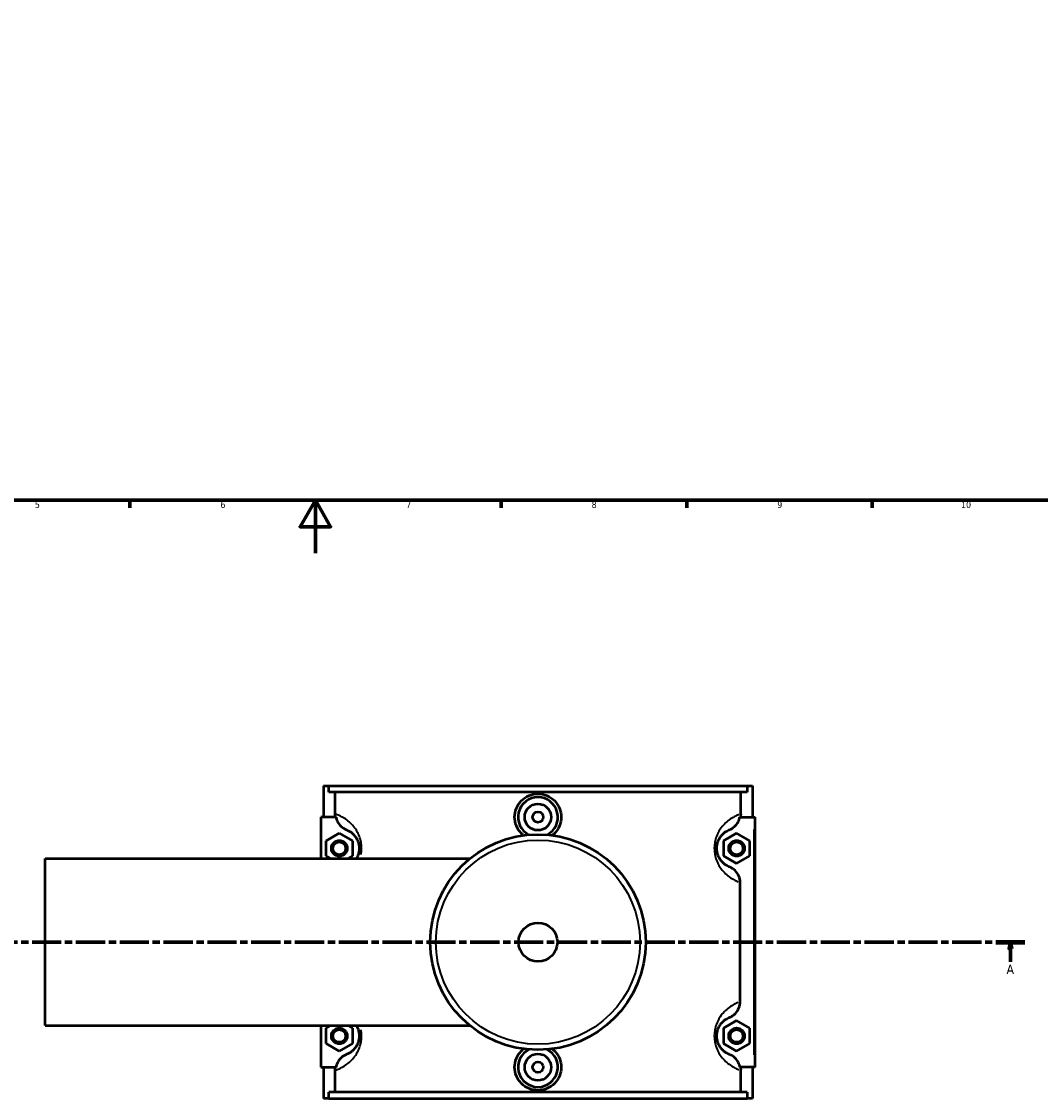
# Model space of a CAD drawing. Header units: millimetres. Extents: x 0 to 979, y -206 to 1211.
# Tile 3 of 10: x 310 to 694, y -206 to 201. Entities that reach past the tile are written whole.
import ezdxf

# ---------------------------------------------------------------- set-up
doc = ezdxf.new("R2010")
doc.units = ezdxf.units.MM
doc.linetypes.add('CHAIN', pattern=[0.3543, 0.2362, -0.0295, 0.0591, -0.0295])
for name, color, linetype, lineweight in [('Border (ISO)', 7, 'Continuous', 70), ('Section Line (ISO)', 7, 'CHAIN', 70), ('Visible (ISO)', 7, 'Continuous', 50), ('Visible Narrow (ISO)', 7, 'Continuous', 35)]:
    doc.layers.add(name, color=color, linetype=linetype, lineweight=lineweight)
doc.styles.add('Label Text (ISO)', font='tahoma.ttf')
doc.styles.add('Note Text (ISO)', font='tahoma.ttf')

# ---------------------------------------------------------------- blocks, each defined once
blk = doc.blocks.new('Borders Default Border')
at = {"layer": 'Border (ISO)'}
for p, q in [((350.42, 20), (350.42, 17.1)), ((490.58, 20), (490.58, 17.1)), ((560.67, 20), (560.67, 17.1)), ((630.75, 20), (630.75, 17.1))]:
    blk.add_line(p, q, dxfattribs=at)
at = {"layer": 'Border (ISO)', "flags": 128}
for points in [[(20, 20), (20, 574), (821, 574), (821, 20), (20, 20)], [(420.5, 0), (420.5, 20), (414.73, 10), (426.27, 10), (420.5, 20)]]:
    blk.add_lwpolyline(points, dxfattribs=at)
at = {"layer": 'Border (ISO)', "color": 232, "true_color": 0xca0064, "char_height": 2.5, "attachment_point": 7, "style": 'Note Text (ISO)'}
for s, insert in [('5', (314.64, 17.05)), ('6', (384.66, 17.05)), ('7', (454.77, 17.1)), ('8', (524.81, 17.04)), ('9', (594.88, 17.05)), ('10', (664.29, 17.05))]:
    blk.add_mtext(s, dxfattribs=dict(at, insert=insert))
blk = doc.blocks.new('2dTransSection0')
at = {"layer": 'Section Line (ISO)', "linetype": 'CHAIN', "ltscale": 46.681}
blk.add_line((263.95, -146.75), (688.37, -146.75), dxfattribs=at)
at = {"layer": 'Section Line (ISO)', "linetype": 'Continuous', "lineweight": 140}
for p, q in [((263.95, -146.75), (274.89, -146.75)), ((677.43, -146.75), (688.37, -146.75))]:
    blk.add_line(p, q, dxfattribs=at)
at = {"layer": 'Section Line (ISO)', "linetype": 'Continuous'}
for p, q in [((269.42, -146.75), (268.92, -149.25)), ((268.92, -149.25), (269.92, -149.25)), ((269.42, -149.25), (269.42, -146.75)), ((269.92, -149.25), (269.42, -146.75)), ((269.42, -154.16), (269.42, -149.25)), ((682.9, -146.75), (682.4, -149.25)), ((682.4, -149.25), (683.4, -149.25)), ((682.9, -149.25), (682.9, -146.75)), ((683.4, -149.25), (682.9, -146.75)), ((682.9, -154.16), (682.9, -149.25))]:
    blk.add_line(p, q, dxfattribs=at)
at = {"layer": 'Section Line (ISO)', "linetype": 'Continuous', "flags": 128}
for points in [[(269.92, -149.25), (269.42, -146.75), (268.92, -149.25), (269.92, -149.25)], [(683.4, -149.25), (682.9, -146.75), (682.4, -149.25), (683.4, -149.25)]]:
    blk.add_lwpolyline(points, dxfattribs=at)
at = {"layer": 'Section Line (ISO)'}
for points in [[(269.92, -149.25), (269.42, -146.75), (268.92, -149.25), (269.92, -149.25)], [(683.4, -149.25), (682.9, -146.75), (682.4, -149.25), (683.4, -149.25)]]:
    blk.add_solid(points, dxfattribs=at)
at = {"layer": 'Section Line (ISO)', "char_height": 3.5, "attachment_point": 7, "style": 'Label Text (ISO)'}
for insert in [(267.93, -158.75), (681.41, -158.75)]:
    blk.add_mtext('A', dxfattribs=dict(at, insert=insert))

msp = doc.modelspace()

# ---------------------------------------------------------------- linework, layer by layer
at = {"layer": 'Visible (ISO)'}
for p, q in [((423.531, -87.754), (423.531, -99.554)), ((423.531, -87.754), (425.594, -87.754)), ((425.594, -87.754), (583.468, -87.754)), ((425.594, -90.114), (425.594, -87.754)), ((583.468, -87.754), (583.468, -90.114)), ((583.468, -87.754), (585.531, -87.754)), ((585.531, -87.754), (585.531, -99.554)), ((583.468, -90.114), (425.594, -90.114)), ((427.985, -98.388), (427.985, -90.114)), ((581.078, -98.388), (581.078, -90.114)), ((428.294, -99.554), (422.531, -99.554)), ((422.531, -99.554), (422.531, -115.254)), ((580.769, -99.554), (586.031, -99.554)), ((586.031, -99.554), (586.531, -99.554)), ((586.531, -193.954), (586.531, -99.554)), ((424.531, -108.467), (429.531, -105.581)), ((429.531, -105.581), (434.531, -108.467)), ((579.531, -105.581), (574.531, -108.467)), ((584.531, -108.467), (579.531, -105.581)), ((424.531, -114.241), (424.531, -108.467)), ((434.531, -108.467), (434.531, -114.241)), ((574.531, -108.467), (574.531, -114.241)), ((584.531, -114.241), (584.531, -108.467)), ((318.531, -178.254), (318.531, -115.254)), ((318.531, -115.254), (478.811, -115.254)), ((426.286, -115.254), (424.531, -114.241)), ((434.531, -114.241), (432.776, -115.254)), ((574.531, -114.241), (579.531, -117.128)), ((579.531, -117.128), (584.531, -114.241)), ((580.867, -169.259), (580.867, -124.25)), ((318.531, -178.254), (478.811, -178.254)), ((422.531, -178.254), (422.531, -193.954)), ((424.531, -179.267), (426.286, -178.254)), ((432.776, -178.254), (434.531, -179.267)), ((579.531, -176.381), (574.531, -179.267)), ((584.531, -179.267), (579.531, -176.381)), ((424.531, -185.041), (424.531, -179.267)), ((434.531, -179.267), (434.531, -185.041)), ((574.531, -179.267), (574.531, -185.041)), ((584.531, -185.041), (584.531, -179.267)), ((429.531, -187.928), (424.531, -185.041)), ((434.531, -185.041), (429.531, -187.928)), ((574.531, -185.041), (579.531, -187.928)), ((579.531, -187.928), (584.531, -185.041)), ((422.531, -193.954), (428.294, -193.954)), ((423.531, -193.954), (423.531, -205.754)), ((586.031, -193.954), (580.769, -193.954)), ((585.531, -193.954), (585.531, -205.754)), ((586.531, -193.954), (586.031, -193.954)), ((427.985, -203.394), (427.985, -195.12)), ((581.078, -203.394), (581.078, -195.12)), ((425.594, -205.754), (423.531, -205.754)), ((583.468, -203.394), (425.594, -203.394)), ((425.594, -205.754), (425.594, -203.394)), ((425.594, -205.754), (583.468, -205.754)), ((583.468, -203.394), (583.468, -205.754)), ((585.531, -205.754), (583.468, -205.754))]:
    msp.add_line(p, q, dxfattribs=at)
for centre, radius in [((504.531, -99.554), 5), ((504.531, -99.554), 2), ((429.531, -111.354), 3), ((429.531, -111.354), 2.4), ((504.531, -146.754), 40.667), ((579.531, -111.354), 3), ((579.531, -111.354), 2.4), ((504.531, -146.754), 7.32), ((429.531, -182.154), 3), ((429.531, -182.154), 2.4), ((579.531, -182.154), 3), ((579.531, -182.154), 2.4), ((504.531, -193.954), 5), ((504.531, -193.954), 2)]:
    msp.add_circle(centre, radius, dxfattribs=at)
for centre, start, end in [((504.531, -99.554), 297.09262, 242.90738), ((504.531, -193.954), 117.09262, 62.90738)]:
    msp.add_arc(centre, 7.5, start, end, dxfattribs=at)
for points, knots in [([(499.108, -106.449), (498.827, -106.231), (498.562, -105.999), (497.535, -104.98), (496.855, -103.995), (495.953, -101.834), (495.73, -100.658), (495.73, -98.45), (495.953, -97.274), (496.855, -95.113), (497.535, -94.129), (499.099, -92.577), (500.087, -91.906), (502.252, -91.015), (503.428, -90.797), (505.634, -90.797), (506.81, -91.015), (508.975, -91.906), (509.964, -92.577), (511.528, -94.129), (512.207, -95.113), (513.11, -97.274), (513.332, -98.45), (513.332, -99.554)], [1.8821928, 1.8821928, 1.8821928, 1.8821928, 1.9856892, 1.9856892, 2.3168902, 2.3168902, 2.6480912, 2.6480912, 2.9792923, 2.9792923, 3.3104933, 3.3104933, 3.6413151, 3.6413151, 3.9721368, 3.9721368, 4.3029586, 4.3029586, 4.6337804, 4.6337804, 4.9649814, 4.9649814, 5.2961824, 5.2961824, 5.2961824, 5.2961824]), ([(428.294, -99.554), (428.395, -100.117), (428.574, -100.664), (429.149, -101.846), (429.587, -102.451), (430.742, -103.58), (431.485, -104.061), (432.299, -104.384)], [-0.65716435, -0.65716435, -0.65716435, -0.65716435, -0.48492266, -0.48492266, -0.26259564, -0.26259564, 0, 0, 0, 0]), ([(513.332, -99.554), (513.332, -100.658), (513.11, -101.834), (512.207, -103.995), (511.528, -104.98), (510.501, -105.999), (510.236, -106.231), (509.954, -106.449)], [0, 0, 0, 0, 0.33120103, 0.33120103, 0.66240206, 0.66240206, 0.76589841, 0.76589841, 0.76589841, 0.76589841]), ([(576.764, -104.384), (577.482, -104.098), (578.147, -103.689), (579.308, -102.656), (579.793, -102.036), (580.449, -100.781), (580.656, -100.177), (580.769, -99.554)], [-0.70709479, -0.70709479, -0.70709479, -0.70709479, -0.47527808, -0.47527808, -0.24123319, -0.24123319, -0.05058455, -0.05058455, -0.05058455, -0.05058455]), ([(432.299, -104.384), (432.339, -104.399), (432.38, -104.416), (432.664, -104.535), (432.942, -104.665), (433.553, -105.014), (433.884, -105.23), (434.521, -105.743), (434.819, -106.016), (435.386, -106.649), (435.654, -106.996), (436.076, -107.677), (436.236, -107.973), (436.55, -108.679), (436.7, -109.101), (436.898, -109.904), (436.962, -110.268), (437.02, -110.878), (437.031, -111.116), (437.031, -111.354), (437.031, -111.592), (437.02, -111.831), (436.962, -112.44), (436.898, -112.804), (436.7, -113.607), (436.55, -114.029), (436.244, -114.717), (436.093, -114.998), (435.937, -115.254)], [0.7398553, 0.7398553, 0.7398553, 0.7398553, 0.8357119, 0.8357119, 1.3827561, 1.3827561, 1.9141167, 1.9141167, 2.3385804, 2.3385804, 2.7125696, 2.7125696, 2.9548335, 2.9548335, 3.2349736, 3.2349736, 3.4445798, 3.4445798, 3.5755837, 3.5755837, 3.5755837, 3.7065877, 3.7065877, 3.9161939, 3.9161939, 4.196334, 4.196334, 4.4252146, 4.4252146, 4.4252146, 4.4252146]), ([(576.764, -118.325), (576.723, -118.309), (576.682, -118.292), (576.398, -118.173), (576.121, -118.043), (575.51, -117.694), (575.178, -117.479), (574.541, -116.965), (574.244, -116.692), (573.677, -116.059), (573.408, -115.712), (572.987, -115.031), (572.827, -114.735), (572.512, -114.029), (572.362, -113.607), (572.164, -112.804), (572.101, -112.44), (572.043, -111.831), (572.031, -111.592), (572.031, -111.354), (572.031, -111.116), (572.043, -110.878), (572.101, -110.268), (572.164, -109.904), (572.362, -109.101), (572.512, -108.679), (572.827, -107.973), (572.987, -107.677), (573.408, -106.996), (573.677, -106.649), (574.244, -106.016), (574.541, -105.743), (575.178, -105.23), (575.51, -105.014), (576.121, -104.665), (576.398, -104.535), (576.682, -104.416), (576.723, -104.399), (576.764, -104.384)], [0.7395295, 0.7395295, 0.7395295, 0.7395295, 0.835364, 0.835364, 1.3824366, 1.3824366, 1.9137958, 1.9137958, 2.3382586, 2.3382586, 2.7122462, 2.7122462, 2.9545087, 2.9545087, 3.2346477, 3.2346477, 3.444254, 3.444254, 3.5752579, 3.5752579, 3.5752579, 3.7062618, 3.7062618, 3.9158681, 3.9158681, 4.1960071, 4.1960071, 4.4382696, 4.4382696, 4.8122572, 4.8122572, 5.23672, 5.23672, 5.7680792, 5.7680792, 6.3151518, 6.3151518, 6.4109863, 6.4109863, 6.4109863, 6.4109863]), ([(580.867, -124.25), (580.867, -123.419), (580.698, -122.597), (580.043, -121.046), (579.556, -120.336), (578.32, -119.128), (577.577, -118.648), (576.764, -118.325)], [-0.76813372, -0.76813372, -0.76813372, -0.76813372, -0.51844318, -0.51844318, -0.26259564, -0.26259564, 0, 0, 0, 0]), ([(576.764, -175.184), (577.197, -175.011), (577.612, -174.794), (578.391, -174.274), (578.753, -173.972), (579.649, -173.044), (580.102, -172.352), (580.71, -170.851), (580.867, -170.059), (580.867, -169.259)], [-0.76657067, -0.76657067, -0.76657067, -0.76657067, -0.6266956, -0.6266956, -0.48578837, -0.48578837, -0.24009192, -0.24009192, 0, 0, 0, 0]), ([(435.937, -178.254), (436.093, -178.51), (436.244, -178.791), (436.55, -179.479), (436.7, -179.901), (436.898, -180.704), (436.962, -181.068), (437.02, -181.678), (437.031, -181.916), (437.031, -182.154), (437.031, -182.392), (437.02, -182.631), (436.962, -183.24), (436.898, -183.604), (436.7, -184.407), (436.55, -184.829), (436.236, -185.535), (436.076, -185.831), (435.654, -186.512), (435.386, -186.859), (434.819, -187.492), (434.521, -187.765), (433.884, -188.279), (433.553, -188.494), (432.942, -188.843), (432.664, -188.973), (432.38, -189.092), (432.339, -189.109), (432.299, -189.125)], [2.7259529, 2.7259529, 2.7259529, 2.7259529, 2.9548336, 2.9548336, 3.2349736, 3.2349736, 3.4445798, 3.4445798, 3.5755838, 3.5755838, 3.5755838, 3.7065877, 3.7065877, 3.9161939, 3.9161939, 4.1963339, 4.1963339, 4.4385978, 4.4385978, 4.8125869, 4.8125869, 5.2370505, 5.2370505, 5.768411, 5.768411, 6.315457, 6.315457, 6.4113122, 6.4113122, 6.4113122, 6.4113122]), ([(576.764, -189.125), (576.723, -189.109), (576.682, -189.092), (576.398, -188.973), (576.121, -188.843), (575.51, -188.494), (575.178, -188.279), (574.541, -187.765), (574.244, -187.492), (573.677, -186.859), (573.408, -186.512), (572.987, -185.831), (572.827, -185.535), (572.512, -184.829), (572.362, -184.407), (572.164, -183.604), (572.101, -183.24), (572.043, -182.631), (572.031, -182.392), (572.031, -182.154), (572.031, -181.916), (572.043, -181.678), (572.101, -181.068), (572.164, -180.704), (572.362, -179.901), (572.512, -179.479), (572.827, -178.773), (572.987, -178.477), (573.408, -177.796), (573.677, -177.449), (574.244, -176.816), (574.541, -176.543), (575.178, -176.03), (575.51, -175.814), (576.121, -175.465), (576.398, -175.335), (576.682, -175.216), (576.723, -175.199), (576.764, -175.184)], [0.7394259, 0.7394259, 0.7394259, 0.7394259, 0.8352541, 0.8352541, 1.3823348, 1.3823348, 1.9136936, 1.9136936, 2.3381562, 2.3381562, 2.7121434, 2.7121434, 2.9544054, 2.9544054, 3.2345441, 3.2345441, 3.4441504, 3.4441504, 3.5751543, 3.5751543, 3.5751543, 3.7061582, 3.7061582, 3.9157645, 3.9157645, 4.1959033, 4.1959033, 4.4381653, 4.4381653, 4.8121524, 4.8121524, 5.2366151, 5.2366151, 5.7679738, 5.7679738, 6.3150545, 6.3150545, 6.4108828, 6.4108828, 6.4108828, 6.4108828]), ([(432.299, -189.125), (431.58, -189.41), (430.915, -189.819), (429.755, -190.853), (429.269, -191.472), (428.614, -192.727), (428.406, -193.331), (428.294, -193.954)], [-0.70709479, -0.70709479, -0.70709479, -0.70709479, -0.47527808, -0.47527808, -0.24123319, -0.24123319, -0.05058455, -0.05058455, -0.05058455, -0.05058455]), ([(513.332, -193.954), (513.332, -195.058), (513.11, -196.234), (512.207, -198.395), (511.528, -199.38), (509.964, -200.931), (508.975, -201.603), (506.81, -202.493), (505.634, -202.712), (503.428, -202.712), (502.252, -202.493), (500.087, -201.603), (499.099, -200.931), (497.535, -199.38), (496.855, -198.395), (495.953, -196.234), (495.73, -195.058), (495.73, -193.954), (495.73, -192.85), (495.953, -191.674), (496.855, -189.513), (497.535, -188.529), (498.562, -187.51), (498.827, -187.277), (499.108, -187.059)], [2.6480912, 2.6480912, 2.6480912, 2.6480912, 2.9792923, 2.9792923, 3.3104933, 3.3104933, 3.6413151, 3.6413151, 3.9721368, 3.9721368, 4.3029586, 4.3029586, 4.6337804, 4.6337804, 4.9649814, 4.9649814, 5.2961824, 5.2961824, 5.2961824, 5.6273835, 5.6273835, 5.9585845, 5.9585845, 6.0620808, 6.0620808, 6.0620808, 6.0620808]), ([(509.954, -187.059), (510.236, -187.277), (510.501, -187.51), (511.528, -188.529), (512.207, -189.513), (513.11, -191.674), (513.332, -192.85), (513.332, -193.954)], [7.17837526, 7.17837526, 7.17837526, 7.17837526, 7.2818716, 7.2818716, 7.61307263, 7.61307263, 7.94427366, 7.94427366, 7.94427366, 7.94427366]), ([(580.769, -193.954), (580.667, -193.391), (580.488, -192.845), (579.914, -191.662), (579.476, -191.058), (578.32, -189.928), (577.577, -189.448), (576.764, -189.125)], [-0.65716435, -0.65716435, -0.65716435, -0.65716435, -0.48492266, -0.48492266, -0.26259564, -0.26259564, 0, 0, 0, 0])]:
    msp.add_open_spline(points, degree=3, knots=knots, dxfattribs=at)
for points in [[(428.096, -99.554), (428.022, -99.17), (427.985, -98.78), (427.985, -98.388)], [(581.078, -98.388), (581.078, -98.781), (581.04, -99.171), (580.967, -99.554)], [(427.985, -195.12), (427.985, -194.728), (428.022, -194.337), (428.096, -193.954)], [(580.967, -193.954), (581.04, -194.338), (581.078, -194.729), (581.078, -195.12)]]:
    msp.add_open_spline(points, degree=3, dxfattribs=at)
at = {"layer": 'Visible Narrow (ISO)'}
msp.add_line((586.031, -104.274), (586.031, -189.234), dxfattribs=at)
msp.add_circle((504.531, -146.754), 38.525, dxfattribs=at)
for points, knots in [([(437.741, -113.673), (437.803, -113.341), (437.852, -113.001), (437.932, -112.227), (437.955, -111.791), (437.955, -111.354), (437.955, -110.917), (437.932, -110.481), (437.817, -109.364), (437.69, -108.695), (437.296, -107.223), (436.997, -106.45), (436.37, -105.156), (436.051, -104.613), (435.212, -103.364), (434.676, -102.729), (433.546, -101.567), (432.953, -101.068), (431.684, -100.126), (431.023, -99.73), (429.806, -99.091), (429.253, -98.852), (428.636, -98.615), (428.507, -98.568), (428.384, -98.524)], [-3.8115029, -3.8115029, -3.8115029, -3.8115029, -3.7065877, -3.7065877, -3.5755837, -3.5755837, -3.5755837, -3.4445798, -3.4445798, -3.2349736, -3.2349736, -2.9548335, -2.9548335, -2.7125696, -2.7125696, -2.3385804, -2.3385804, -1.9141167, -1.9141167, -1.3827561, -1.3827561, -0.8357119, -0.8357119, -0.6824371, -0.6824371, -0.6824371, -0.6824371]), ([(580.357, -98.642), (580.335, -98.65), (580.313, -98.659), (579.81, -98.852), (579.257, -99.091), (578.039, -99.73), (577.378, -100.126), (576.109, -101.068), (575.516, -101.567), (574.387, -102.729), (573.851, -103.364), (573.011, -104.613), (572.693, -105.156), (572.066, -106.45), (571.767, -107.223), (571.372, -108.695), (571.246, -109.364), (571.13, -110.481), (571.107, -110.917), (571.107, -111.354), (571.107, -111.791), (571.13, -112.227), (571.246, -113.345), (571.372, -114.013), (571.767, -115.485), (572.066, -116.258), (572.693, -117.552), (573.011, -118.095), (573.851, -119.344), (574.387, -119.98), (575.516, -121.141), (576.109, -121.641), (577.378, -122.582), (578.039, -122.978), (579.179, -123.577), (579.669, -123.795), (580.105, -123.968)], [-6.3402589, -6.3402589, -6.3402589, -6.3402589, -6.3151518, -6.3151518, -5.7680792, -5.7680792, -5.23672, -5.23672, -4.8122572, -4.8122572, -4.4382696, -4.4382696, -4.1960071, -4.1960071, -3.9158681, -3.9158681, -3.7062618, -3.7062618, -3.5752579, -3.5752579, -3.5752579, -3.444254, -3.444254, -3.2346477, -3.2346477, -2.9545087, -2.9545087, -2.7122462, -2.7122462, -2.3382586, -2.3382586, -1.9137958, -1.9137958, -1.3824366, -1.3824366, -0.9045703, -0.9045703, -0.9045703, -0.9045703]), ([(580.105, -169.54), (579.669, -169.714), (579.179, -169.932), (578.039, -170.53), (577.378, -170.926), (576.109, -171.868), (575.516, -172.367), (574.387, -173.529), (573.851, -174.164), (573.011, -175.413), (572.693, -175.956), (572.066, -177.25), (571.767, -178.023), (571.372, -179.495), (571.246, -180.164), (571.13, -181.281), (571.107, -181.717), (571.107, -182.154), (571.107, -182.591), (571.13, -183.027), (571.246, -184.145), (571.372, -184.813), (571.767, -186.285), (572.066, -187.058), (572.693, -188.352), (573.011, -188.895), (573.851, -190.144), (574.387, -190.78), (575.516, -191.941), (576.109, -192.441), (577.378, -193.382), (578.039, -193.778), (579.257, -194.418), (579.81, -194.656), (580.313, -194.85), (580.335, -194.858), (580.357, -194.866)], [-6.2458419, -6.2458419, -6.2458419, -6.2458419, -5.7679738, -5.7679738, -5.2366151, -5.2366151, -4.8121524, -4.8121524, -4.4381653, -4.4381653, -4.1959033, -4.1959033, -3.9157645, -3.9157645, -3.7061582, -3.7061582, -3.5751543, -3.5751543, -3.5751543, -3.4441504, -3.4441504, -3.2345441, -3.2345441, -2.9544054, -2.9544054, -2.7121434, -2.7121434, -2.3381562, -2.3381562, -1.9136936, -1.9136936, -1.3823348, -1.3823348, -0.8352541, -0.8352541, -0.8101534, -0.8101534, -0.8101534, -0.8101534]), ([(428.384, -194.985), (428.507, -194.941), (428.636, -194.893), (429.253, -194.656), (429.806, -194.418), (431.023, -193.778), (431.684, -193.382), (432.953, -192.441), (433.546, -191.941), (434.676, -190.78), (435.212, -190.144), (436.051, -188.895), (436.37, -188.352), (436.997, -187.058), (437.296, -186.285), (437.69, -184.813), (437.817, -184.145), (437.932, -183.027), (437.955, -182.591), (437.955, -182.154), (437.955, -181.717), (437.932, -181.281), (437.852, -180.507), (437.803, -180.168), (437.741, -179.836)], [-6.4687304, -6.4687304, -6.4687304, -6.4687304, -6.315457, -6.315457, -5.768411, -5.768411, -5.2370505, -5.2370505, -4.8125869, -4.8125869, -4.4385978, -4.4385978, -4.1963339, -4.1963339, -3.9161939, -3.9161939, -3.7065877, -3.7065877, -3.5755838, -3.5755838, -3.5755838, -3.4445798, -3.4445798, -3.3396646, -3.3396646, -3.3396646, -3.3396646])]:
    msp.add_open_spline(points, degree=3, knots=knots, dxfattribs=at)

# ---------------------------------------------------------------- block references
msp.add_blockref('Borders Default Border', (0, 0))
at = {"layer": 'Section Line (ISO)'}
msp.add_blockref('2dTransSection0', (0, 0), dxfattribs=at)

doc.saveas('drawing.dxf')
